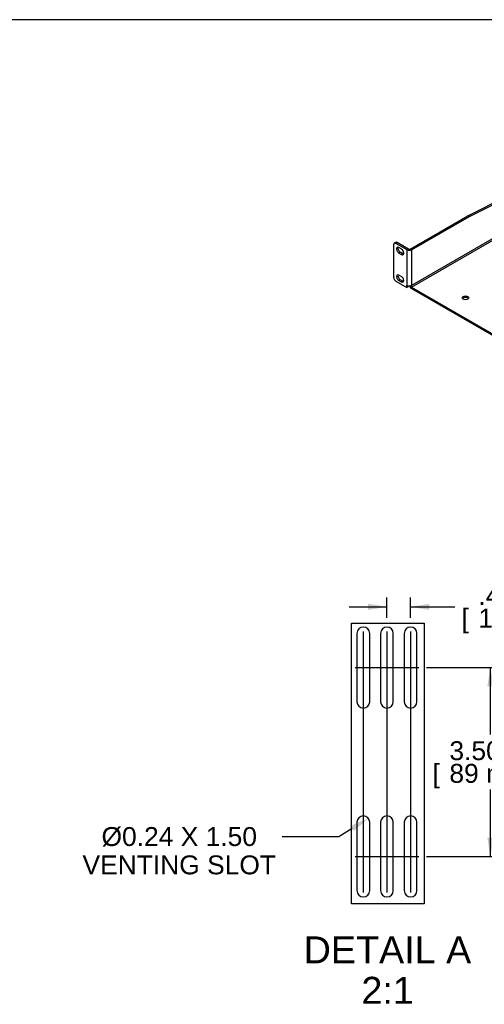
# Model space of a CAD drawing. Header units: inches. Extents: x 0 to 81.1, y 0 to 59.8.
# Tile 14 of 18: x 38.4 to 55.6, y 23.3 to 59.8. Entities that reach past the tile are written whole.
import ezdxf
from ezdxf import colors
from ezdxf.entities.mleader import LeaderData, LeaderLine
from ezdxf.enums import TextEntityAlignment as Align
from ezdxf.lldxf.tags import DXFTag
from ezdxf.math import Vec2, Vec3

# ---------------------------------------------------------------- set-up
doc = ezdxf.new("R2010")
doc.units = ezdxf.units.IN
doc.header["$MEASUREMENT"] = 0
doc.layers.add('COM56026-2', color=7, linetype='Continuous')
doc.layers.add('Default', color=7, linetype='Continuous')
doc.styles.add('SEACAD_Arial', font='arial.ttf')
tags = doc.linetypes.add('CENTER2', pattern=[1.125, 0.75, -0.125, 0.125, -0.125]).pattern_tags.tags
tags[10:11] = [DXFTag(74, 4), DXFTag(75, 0), DXFTag(340, '0'), DXFTag(46, 0.0), DXFTag(50, 0.0), DXFTag(44, 0.0), DXFTag(45, 0.0)]
tags[8:9] = [DXFTag(74, 4), DXFTag(75, 0), DXFTag(340, '0'), DXFTag(46, 0.0), DXFTag(50, 0.0), DXFTag(44, 0.0), DXFTag(45, 0.0)]
tags[6:7] = [DXFTag(74, 4), DXFTag(75, 0), DXFTag(340, '0'), DXFTag(46, 0.0), DXFTag(50, 0.0), DXFTag(44, 0.0), DXFTag(45, 0.0)]
tags[4:5] = [DXFTag(74, 4), DXFTag(75, 0), DXFTag(340, '0'), DXFTag(46, 0.0), DXFTag(50, 0.0), DXFTag(44, 0.0), DXFTag(45, 0.0)]
doc.dimstyles.new('WEB', dxfattribs={"dimtxt": 0.7, "dimasz": 0.7, "dimexe": 0.35, "dimexo": 0.35, "dimgap": 0.35, "dimtad": 0, "dimtih": 1, "dimtoh": 1, "dimzin": 4, "dimdsep": 46, "dimtxsty": 'SEACAD_Arial', "dimblk1": '_SE_FILLED', "dimblk2": '_SE_FILLED', "dimsah": 1, "dimcen": 0.35, "dimadec": 0, "dimazin": 0, "dimtfac": 1, "dimtdec": 0, "dimtofl": 0, "dimtmove": 0, "dimatfit": 3, "dimfxl": 1, "dimtolj": 1, "dimtzin": 4, "dimarcsym": 0})

# ---------------------------------------------------------------- blocks, each defined once
blk = doc.blocks.new('SEANNOT_GROUP8')
at = {"layer": 'Default', "color": 7, "linetype": 'CENTER2'}
blk.add_line((50.812, 35.77), (53.172, 35.77), dxfattribs=at)
blk = doc.blocks.new('SEANNOT_GROUP9')
at = {"layer": 'Default', "color": 7, "linetype": 'CENTER2'}
blk.add_line((50.812, 28.77), (53.172, 28.77), dxfattribs=at)
blk = doc.blocks.new('SEANNOT_GROUP10')
at = {"layer": 'Default', "color": 7, "linetype": 'CENTER2'}
blk.add_line((51.116, 37.104), (51.116, 27.436), dxfattribs=at)
blk = doc.blocks.new('SEANNOT_GROUP11')
at = {"layer": 'Default', "color": 7, "linetype": 'CENTER2'}
blk.add_line((51.992, 37.104), (51.992, 27.436), dxfattribs=at)
blk = doc.blocks.new('SEANNOT_GROUP12')
at = {"layer": 'Default', "color": 7, "linetype": 'CENTER2'}
blk.add_line((52.868, 37.104), (52.868, 27.436), dxfattribs=at)
blk = doc.blocks.new('SE5')
at = {"layer": 'COM56026-2', "color": 7, "linetype": 'Continuous'}
for p, q in [((54.995, 52.519), (66.817, 58.459)), ((55.046, 52.489), (66.868, 58.43)), ((66.897, 58.017), (52.897, 49.934)), ((52.897, 49.875), (66.912, 57.967)), ((52.846, 51.278), (54.995, 52.519)), ((52.897, 51.249), (55.046, 52.489)), ((55.046, 52.489), (54.995, 52.519)), ((52.314, 51.526), (52.263, 51.496)), ((52.376, 51.52), (52.326, 51.49)), ((52.744, 51.249), (52.326, 51.49)), ((52.795, 51.278), (52.376, 51.52)), ((52.237, 51.439), (52.237, 50.241)), ((52.524, 51.287), (52.435, 51.338)), ((52.486, 51.163), (52.435, 51.134)), ((52.435, 51.134), (52.524, 51.083)), ((52.575, 51.112), (52.486, 51.163)), ((52.575, 51.112), (52.524, 51.083)), ((52.744, 49.934), (52.744, 51.249)), ((52.897, 51.249), (52.897, 49.934)), ((52.326, 50.088), (52.732, 49.853)), ((52.524, 50.266), (52.435, 50.317)), ((52.486, 50.142), (52.435, 50.113)), ((52.435, 50.113), (52.524, 50.062)), ((52.575, 50.091), (52.486, 50.142)), ((52.575, 50.091), (52.524, 50.062)), ((52.732, 49.853), (52.732, 49.941)), ((52.732, 49.941), (52.744, 49.934)), ((52.783, 49.882), (52.732, 49.853)), ((52.783, 49.882), (52.783, 49.92)), ((52.867, 49.922), (52.871, 49.919)), ((52.897, 49.934), (52.871, 49.919)), ((52.897, 49.934), (52.897, 49.934)), ((52.897, 49.934), (52.897, 49.934)), ((52.897, 49.875), (65.118, 42.819)), ((52.897, 49.816), (65.118, 42.76))]:
    blk.add_line(p, q, dxfattribs=at)
for centre, major_axis, start_param, end_param in [((52.326, 51.388), (0.062, -0.108), 2.356194, 3.926991), ((52.376, 51.418), (0.062, -0.108), 2.356194, 3.141593), ((52.435, 51.236), (0.062, -0.108), 2.356194, 5.497787), ((52.486, 51.265), (0.062, -0.108), 3.561081, 5.497787), ((52.524, 51.185), (-0.062, 0.108), 2.356194, 5.497787), ((52.575, 51.214), (-0.062, 0.108), 2.356194, 2.722104), ((52.82, 51.293), (-0.108, 0), 0.785398, 2.356194), ((52.82, 51.293), (-0.036, 0), 0.785398, 2.356194), ((52.326, 50.19), (-0.062, 0.108), 0.785398, 2.356194), ((52.435, 50.215), (0.062, -0.108), 2.356194, 5.497787), ((52.486, 50.245), (0.062, -0.108), 3.561081, 5.497787), ((52.524, 50.164), (-0.062, 0.108), 2.356194, 5.497787), ((52.575, 50.193), (-0.062, 0.108), 2.356194, 2.722104), ((52.82, 49.978), (-0.108, 0), 0.785398, 2.356194), ((52.897, 49.905), (-0.054, 0.0935), 1.134667, 2.356194), ((52.897, 49.905), (-0.018, 0.0312), 0.785398, 2.356194), ((54.902, 49.416), (0.125, 0), 0.419489, 2.722104)]:
    blk.add_ellipse(centre, major_axis=major_axis, ratio=0.57735, start_param=start_param, end_param=end_param, dxfattribs=at)
blk.add_ellipse((54.902, 49.475), major_axis=(0.125, 0), ratio=0.57735, dxfattribs=at)
blk = doc.blocks.new('SE7')
at = {"layer": 'COM56026-2', "color": 7, "linetype": 'Continuous'}
for p, q in [((50.881, 37.035), (50.881, 34.505)), ((51.351, 34.505), (51.351, 37.035)), ((51.757, 37.035), (51.757, 34.505)), ((52.227, 34.505), (52.227, 37.035)), ((52.633, 37.035), (52.633, 34.505)), ((53.103, 34.505), (53.103, 37.035)), ((50.881, 30.035), (50.881, 27.505)), ((51.351, 27.505), (51.351, 30.035)), ((51.757, 30.035), (51.757, 27.505)), ((52.227, 27.505), (52.227, 30.035)), ((52.633, 30.035), (52.633, 27.505)), ((53.103, 27.505), (53.103, 30.035))]:
    blk.add_line(p, q, dxfattribs=at)
for centre, start, end in [((51.116, 37.035), 0, 180), ((51.992, 37.035), 0, 180), ((52.868, 37.035), 0, 180), ((51.116, 34.505), 180, 0), ((51.992, 34.505), 180, 0), ((52.868, 34.505), 180, 0), ((51.116, 30.035), 0, 180), ((51.992, 30.035), 0, 180), ((52.868, 30.035), 0, 180), ((51.116, 27.505), 180, 0), ((51.992, 27.505), 180, 0), ((52.868, 27.505), 180, 0)]:
    blk.add_arc(centre, 0.235, start, end, dxfattribs=at)
blk = doc.blocks.new('DMBLK135')
at = {"layer": 'Default', "linetype": 'Continuous', "transparency": 16777216}
for points in [[(51.292, 38.138), (51.292, 37.905), (51.992, 38.022)], [(53.568, 38.138), (52.868, 38.022), (53.568, 37.905)]]:
    blk.add_hatch(color=7, dxfattribs=at).paths.add_polyline_path(points)
at = {"layer": 'Default', "color": 7, "linetype": 'Continuous', "transparency": 16777216}
for p, q in [((51.992, 37.62), (51.992, 38.372)), ((52.868, 37.62), (52.868, 38.372)), ((50.592, 38.022), (51.992, 38.022)), ((52.868, 38.022), (54.509, 38.022))]:
    blk.add_line(p, q, dxfattribs=at)
at = {"layer": 'Default', "color": 7, "linetype": 'Continuous', "transparency": 16777216, "style": 'SEACAD_Arial'}
for s, p in [('.44 in', (55.378, 38.792)), ('[', (54.754, 37.952)), (']', (58.771, 37.952)), ('11 mm', (55.378, 37.952))]:
    blk.add_text(s, height=0.7, dxfattribs=at).set_placement(p, align=Align.TOP_LEFT)
blk = doc.blocks.new('_SE_FILLED')
at = {"color": 0}
blk.add_line((0, 0), (-1, 0), dxfattribs=at)
blk.add_solid([(0, 0), (-1, -0.1665), (-1, 0.1665), (0, 0)], dxfattribs=at)
blk = doc.blocks.new('DMBLK136')
at = {"layer": 'Default', "linetype": 'Continuous', "transparency": 16777216}
for points in [[(55.944, 35.07), (55.828, 35.77), (55.711, 35.07)], [(55.944, 29.47), (55.711, 29.47), (55.828, 28.77)]]:
    blk.add_hatch(color=7, dxfattribs=at).paths.add_polyline_path(points)
at = {"layer": 'Default', "color": 7, "linetype": 'Continuous', "transparency": 16777216}
for p, q in [((53.453, 35.77), (56.178, 35.77)), ((55.828, 33.285), (55.828, 35.77)), ((55.828, 28.77), (55.828, 31.255)), ((53.453, 28.77), (56.178, 28.77))]:
    blk.add_line(p, q, dxfattribs=at)
at = {"layer": 'Default', "color": 7, "linetype": 'Continuous', "transparency": 16777216, "style": 'SEACAD_Arial'}
for s, p in [('3.50 in', (54.306, 33.04)), ('[', (53.682, 32.2)), ('89 mm', (54.306, 32.2)), (']', (57.699, 32.2))]:
    blk.add_text(s, height=0.7, dxfattribs=at).set_placement(p, align=Align.TOP_LEFT)

msp = doc.modelspace()

# ---------------------------------------------------------------- linework, layer by layer
at = {"layer": 'Default', "color": 7, "linetype": 'Continuous'}
msp.add_line((80, 59.783), (0, 59.783), dxfattribs=at)
at = {"layer": 'Default', "color": 7, "linetype": 'CENTER2'}
msp.add_lwpolyline([(50.674, 27.008), (50.674, 37.417), (53.375, 37.417), (53.375, 27.008), (50.674, 27.008)], dxfattribs=at)

# ---------------------------------------------------------------- block references
at = {"layer": 'Default'}
for name in ['SE5', 'SE7', 'SEANNOT_GROUP10', 'SEANNOT_GROUP11', 'SEANNOT_GROUP12', 'SEANNOT_GROUP8', 'SEANNOT_GROUP9']:
    msp.add_blockref(name, (0, 0), dxfattribs=at)

# ---------------------------------------------------------------- texts
at = {"layer": 'Default', "color": 7, "linetype": 'Continuous', "style": 'SEACAD_Arial'}
for s, p in [('DETAIL A', (48.905, 25.808)), ('2:1', (51.046, 24.308))]:
    msp.add_text(s, height=1, dxfattribs=at).set_placement(p, align=Align.TOP_LEFT)

# ---------------------------------------------------------------- dimensions: what is measured, and where the dimension line sits
at = {"layer": 'Default', "color": 7, "linetype": 'Continuous'}
for base, p1, p2, angle, picture, middle in [((51.992, 38.022), (51.992, 37.27), (52.868, 37.27), 0, 'DMBLK135', (54.509, 38.022)), ((55.828, 28.77), (53.103, 28.77), (53.103, 35.77), 90, 'DMBLK136', (55.828, 32.27))]:
    dim = msp.add_linear_dim(base=base, p1=p1, p2=p2, angle=angle, text='\\A1;<>', dimstyle='WEB', override={"dimlfac": 0.5}, dxfattribs=at)
    dim.commit()
    dim.dimension.update_dxf_attribs({"geometry": picture, "text_midpoint": middle, "dimtype": 161})

# ---------------------------------------------------------------- leaders
ml = msp.add_multileader_mtext('Standard', dxfattribs=at)
ml.set_content('{\\pxsm0.9;\\fArial|b0||i0||c0|p34;\\W1.;%%c0.24 X 1.50\\PVENTING SLOT\\P}', color=7)
ml.set_leader_properties()
ml.build(insert=Vec2(0, 0))
ml.multileader.update_dxf_attribs({"dogleg_length": 2.1, "arrow_head_size": 0.7})
ctx = ml.context
ctx.base_point, ctx.char_height, ctx.arrow_head_size, ctx.landing_gap_size = Vec3(40.632, 29.242), 0.7, 0.7, 0.245
ctx.text_align_type = 1
notes = []
notes.append((ctx, [(0, (1, 1, 0), (50.21, 29.502), (-1, 0), 2.1, [(0, [(51.301, 30.181)], 0, [])])]))
ctx.mtext.insert, ctx.mtext.alignment = Vec3(44.294, 29.858), 2
for ctx, leaders in notes:
    for number, flags, end, landing, length, lines in leaders:
        leader = LeaderData()
        leader.index, (leader.has_last_leader_line, leader.has_dogleg_vector, leader.attachment_direction) = number, flags
        leader.last_leader_point, leader.dogleg_vector, leader.dogleg_length = Vec3(end), Vec3(landing), length
        for number, points, colour, breaks in lines:
            line = LeaderLine()
            line.index, line.vertices, line.color, line.breaks = number, Vec3.list(points), colors.encode_raw_color(colour), breaks
            leader.lines.append(line)
        ctx.leaders.append(leader)

doc.saveas('drawing.dxf')
